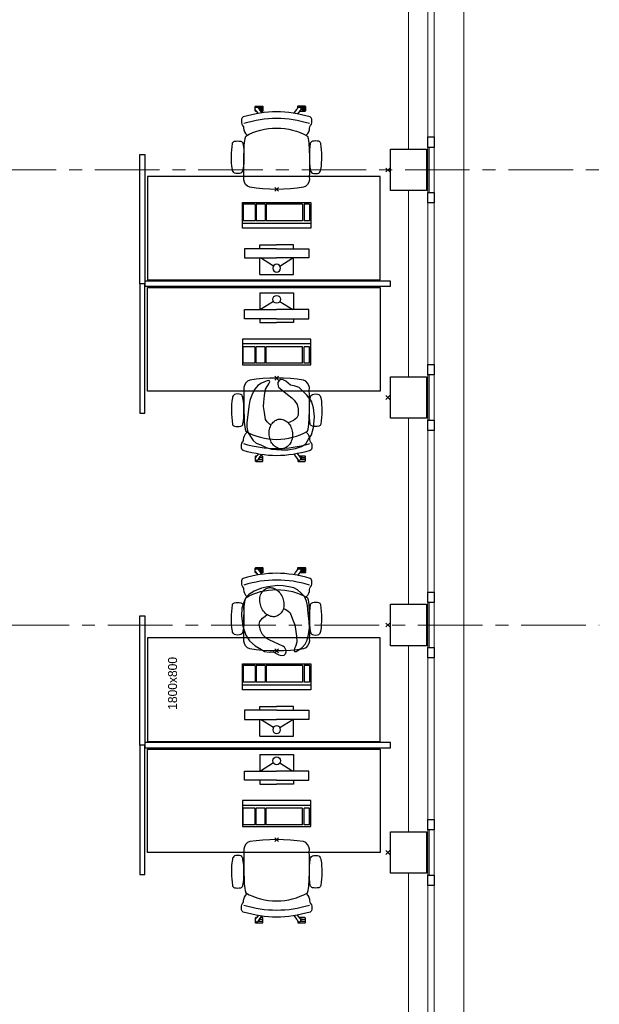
# Model space of a CAD drawing. Header units: millimetres. Extents: x -75976 to 232306, y 42824 to 140527.
# Tile 68 of 199: x 163553 to 168039, y 67126 to 74742. Entities that reach past the tile are written whole.
import ezdxf

# ---------------------------------------------------------------- set-up
doc = ezdxf.new("R2010")
doc.units = ezdxf.units.MM
doc.header["$LTSCALE"] = 400
doc.header["$PDMODE"] = 3
doc.header["$PDSIZE"] = 15
doc.linetypes.add('CENTER', pattern=[2, 1.25, -0.25, 0.25, -0.25])
for name, color, linetype in [('-gd', 2, 'Continuous'), ('inr', 4, 'Continuous'), ('plat', 5, 'Continuous'), ('sona-s008_ip0', 7, 'Continuous'), ('stramien', 1, 'CENTER'), ('symbol', 1, 'Continuous')]:
    doc.layers.add(name, color=color, linetype=linetype)
for name, color, linetype, lineweight in [('Buitenkozijnen', 140, 'Continuous', 15), ('mat-beton (ihwg)', 5, 'Continuous', 25), ('None', 7, 'Continuous', 9)]:
    doc.layers.add(name, color=color, linetype=linetype, lineweight=lineweight)
doc.styles.add('s100', font='stylu.ttf', dxfattribs={"height": 100})

# ---------------------------------------------------------------- blocks, each defined once
blk = doc.blocks.new('Kolom 280x320')
at = {"layer": 'mat-beton (ihwg)', "lineweight": 25}
blk.add_lwpolyline([(-300, 160), (-20, 160), (-20, -160), (-300, -160)], close=True, dxfattribs=at)
at = {"layer": 'None', "color": 92, "linetype": 'Continuous', "lineweight": 5}
blk.add_point((0, 0), dxfattribs=at)
blk = doc.blocks.new('Gevelpui best 1410 (2D)')
at = {"layer": 'Buitenkozijnen', "lineweight": 15}
for p, q in [((-260, 0), (-260, -1410)), ((-260, 0), (-210, 0)), ((-210, 0), (-210, -1410)), ((-260, -1410), (-210, -1410))]:
    blk.add_line(p, q, dxfattribs=at)
at = {"layer": 'Buitenkozijnen', "color": 92, "lineweight": 25}
for points in [[(-260, 0), (-210, 0), (-210, -80), (-260, -80)], [(-260, -1330), (-210, -1330), (-210, -1410), (-260, -1410)]]:
    blk.add_lwpolyline(points, close=True, dxfattribs=at)
at = {"layer": 'None', "color": 43, "linetype": 'Continuous', "lineweight": 9}
blk.add_line((-410, 15), (-410, -1425), dxfattribs=at)
blk = doc.blocks.new('SONA-S008_B2')
at = {"layer": '-gd'}
blk.add_open_spline([(-253, -509.5), (-87.8, -560.2), (87.8, -560.2), (253, -509.5)], degree=3, dxfattribs=at)
for points in [[(-206.6, -15.8), (-79.4, 5.3), (79.6, 5.3), (206.6, -15.8)], [(-253, -272.1), (-257.1, -206.8), (-252.1, -139.2), (-253, -73.9)], [(-253, -73.9), (-253.4, -51.6), (-233.1, -20.2), (-206.6, -15.8)], [(206.6, -15.8), (233.1, -20.2), (253.4, -51.6), (253, -73.9)], [(253, -73.9), (252.1, -139.2), (257.1, -206.8), (253, -272.1)], [(-325.3, -126.1), (-337, -131.7), (-340.4, -140.8), (-342.5, -153.6)], [(-277.9, -126.1), (-287.8, -121.3), (-315.3, -121.3), (-325.3, -126.1)], [(-260.7, -153.6), (-262.7, -140.8), (-266.2, -131.7), (-277.9, -126.1)], [(260.6, -153.6), (262.7, -140.8), (266.2, -131.7), (277.9, -126.1)], [(277.9, -126.1), (287.8, -121.3), (315.3, -121.3), (325.3, -126.1)], [(325.3, -126.1), (337, -131.7), (340.4, -140.8), (342.5, -153.6)], [(-342.5, -153.6), (-353.5, -221.1), (-351.5, -287.6), (-342.5, -355.4)], [(-260.7, -355.4), (-251.6, -287.6), (-249.7, -221.1), (-260.7, -153.6)], [(260.6, -355.4), (251.6, -287.6), (249.7, -221.1), (260.6, -153.6)], [(342.5, -153.6), (353.4, -221.1), (351.5, -287.6), (342.5, -355.4)], [(-255.2, -303.9), (-254.1, -304.3), (-252.9, -304.7), (-251.7, -305.1)], [(-238.9, -411.5), (-253, -365.7), (-250.2, -318.7), (-253, -272.1)], [(253, -272.1), (250.2, -318.7), (253, -365.7), (238.9, -411.5)], [(251.9, -297.7), (252.9, -297.4), (253.8, -297.1), (254.7, -296.8)], [(-342.5, -355.4), (-341.5, -363), (-333.6, -369.9), (-326.1, -371.8)], [(-326.1, -371.8), (-310.3, -375.7), (-292.8, -375.7), (-277, -371.8)], [(-277, -371.8), (-269.5, -369.9), (-261.7, -363), (-260.7, -355.4)], [(-250.7, -332.5), (-253.1, -331.7), (-255.4, -330.9), (-257.6, -330.2)], [(256.9, -323.2), (255, -323.8), (253.1, -324.4), (251, -325.1)], [(277, -371.8), (269.5, -369.9), (261.7, -363), (260.6, -355.4)], [(326.1, -371.8), (310.3, -375.7), (292.8, -375.7), (277, -371.8)], [(342.5, -355.4), (341.5, -363), (333.6, -369.9), (326.1, -371.8)], [(-227.3, -418.1), (-247.1, -436.6), (-255.7, -455.2), (-255.5, -473.7)], [(238.9, -411.5), (95.4, -494.5), (-95.5, -494.5), (-238.9, -411.5)], [(255.5, -473.7), (255.7, -455.2), (247.1, -436.6), (227.3, -418.1)], [(-272.1, -515.2), (-274.4, -533.8), (-273.7, -555.7), (-258.6, -560.1)], [(-255.5, -473.7), (-255.4, -489), (-270.3, -500.1), (-272.1, -515.2)], [(272.1, -515.2), (270.3, -500.1), (255.4, -489), (255.5, -473.7)], [(258.6, -560.1), (273.7, -555.6), (274.4, -533.8), (272.1, -515.2)], [(-258.6, -560.1), (-77.4, -613.6), (78.8, -613.6), (258.6, -560.1)], [(-222.4, -606.9), (-222.4, -604.9), (-220.7, -603.3), (-218.7, -603.3)], [(-222.4, -615.1), (-222.4, -615.1), (-222.4, -606.9), (-222.4, -606.9)], [(-218.7, -603.3), (-218.7, -603.3), (-192, -603.3), (-176.8, -603.3)], [(-185.5, -615.4), (-185.5, -615.4), (-176.5, -602.9), (-162.6, -583.8)], [(-134.5, -588.9), (-152.4, -613.6), (-164.7, -630.5), (-164.7, -630.5)], [(106.4, -606.6), (106.4, -604.6), (108, -603), (110, -603)], [(106.4, -614.8), (106.4, -614.8), (106.4, -606.6), (106.4, -606.6)], [(110, -603), (110, -603), (115.6, -603), (123.1, -603)], [(143.1, -630.4), (143.1, -630.4), (131.8, -614.9), (115.2, -592)], [(143.7, -587.5), (156, -604.4), (163.9, -615.2), (163.9, -615.2)], [(154.9, -602.9), (159.4, -602.9), (162.3, -602.9), (162.3, -602.9)], [(162.3, -602.9), (164.4, -602.9), (166, -604.6), (166, -606.6)], [(166, -606.6), (166, -606.6), (166, -614.8), (166, -614.8)], [(-222.5, -641.1), (-222.5, -641.1), (-222.4, -632.9), (-222.4, -632.9)], [(-218.8, -644.8), (-220.8, -644.8), (-222.5, -643.1), (-222.5, -641.1)], [(-218.8, -615.1), (-218.8, -615.1), (-222.4, -615.1), (-222.4, -615.1)], [(-222.4, -629.9), (-222.4, -629.9), (-222.4, -618.1), (-222.4, -618.1)], [(-222.4, -618.1), (-222.4, -618.1), (-198.5, -618.1), (-198.5, -618.1)], [(-198.6, -630), (-198.6, -630), (-222.4, -629.9), (-222.4, -629.9)], [(-222.4, -632.9), (-222.4, -632.9), (-218.8, -632.9), (-218.8, -632.9)], [(-198.5, -615.1), (-198.5, -615.1), (-218.8, -615.1), (-218.8, -615.1)], [(-218.8, -632.9), (-218.8, -632.9), (-198.6, -633), (-198.6, -633)], [(-166.5, -644.9), (-166.5, -644.9), (-218.8, -644.8), (-218.8, -644.8)], [(-198.6, -633), (-198.6, -633), (-198.6, -630), (-198.6, -630)], [(-198.6, -630), (-198.6, -630), (-186.7, -630), (-186.7, -630)], [(-198.6, -633), (-198.6, -633), (-186.7, -633), (-186.7, -633)], [(-198.5, -618.1), (-198.5, -618.1), (-198.5, -615.1), (-198.5, -615.1)], [(-198.5, -615.1), (-198.5, -615.1), (-186.7, -615.2), (-186.7, -615.2)], [(-198.5, -618.1), (-198.5, -618.1), (-189.1, -618.2), (-187.1, -618.2)], [(-182.7, -633.4), (-188.4, -629.2), (-189.7, -621.1), (-185.5, -615.4)], [(-185.4, -615.2), (-186.2, -615.2), (-186.7, -615.2), (-186.7, -615.2)], [(-186.7, -615.2), (-186.7, -615.2), (-186.7, -616.4), (-186.7, -617.3)], [(-185.9, -630), (-186.4, -630), (-186.7, -630), (-186.7, -630)], [(-186.7, -630), (-186.7, -630), (-186.7, -633), (-186.7, -633)], [(-186.7, -633), (-186.7, -633), (-185.3, -633), (-183.1, -633)], [(-164.7, -630.5), (-168.8, -636.2), (-176.9, -637.5), (-182.7, -633.4)], [(-182.7, -633.4), (-182.7, -633.4), (-182.7, -633.4), (-182.7, -633.4)], [(-167.1, -633), (-166.7, -633), (-166.5, -633), (-166.5, -633)], [(-166.5, -633), (-166.5, -633), (-162.9, -633.1), (-162.9, -633.1)], [(-162.9, -641.3), (-162.9, -643.3), (-164.5, -644.9), (-166.5, -644.9)], [(-162.8, -630.1), (-162.8, -630.1), (-163.4, -630.1), (-164.4, -630)], [(-162.9, -633.1), (-162.9, -633.1), (-162.9, -641.3), (-162.9, -641.3)], [(-162.8, -628), (-162.8, -629.2), (-162.8, -630.1), (-162.8, -630.1)], [(110.1, -614.8), (110.1, -614.8), (106.4, -614.8), (106.4, -614.8)], [(106.4, -629.7), (106.4, -629.7), (106.4, -617.8), (106.4, -617.8)], [(106.4, -617.8), (106.4, -617.8), (130.3, -617.8), (130.3, -617.8)], [(130.3, -629.6), (130.3, -629.6), (106.4, -629.7), (106.4, -629.7)], [(106.4, -640.9), (106.4, -640.9), (106.4, -632.7), (106.4, -632.7)], [(106.4, -632.7), (106.4, -632.7), (110.1, -632.7), (110.1, -632.7)], [(110.1, -644.5), (108.1, -644.5), (106.5, -642.9), (106.4, -640.9)], [(130.3, -614.8), (130.3, -614.8), (110.1, -614.8), (110.1, -614.8)], [(110.1, -632.7), (110.1, -632.7), (130.3, -632.6), (130.3, -632.6)], [(162.4, -644.4), (162.4, -644.4), (110.1, -644.5), (110.1, -644.5)], [(130.3, -617.8), (130.3, -617.8), (130.3, -614.8), (130.3, -614.8)], [(130.3, -614.8), (130.3, -614.8), (130.9, -614.8), (131.7, -614.8)], [(130.3, -617.8), (130.3, -617.8), (131.9, -617.8), (133.9, -617.8)], [(130.3, -632.6), (130.3, -632.6), (130.3, -629.6), (130.3, -629.6)], [(130.3, -629.6), (130.3, -629.6), (142.1, -629.6), (142.1, -629.6)], [(130.3, -632.6), (130.3, -632.6), (142.2, -632.6), (142.2, -632.6)], [(142.5, -629.6), (142.3, -629.6), (142.1, -629.6), (142.1, -629.6)], [(142.1, -629.6), (142.1, -629.6), (142.2, -632.6), (142.2, -632.6)], [(142.2, -632.6), (142.2, -632.6), (143.3, -632.6), (145.1, -632.6)], [(161.1, -633.2), (155.3, -637.4), (147.2, -636.1), (143.1, -630.4)], [(163.9, -615.2), (168.1, -621), (166.8, -629.1), (161.1, -633.2)], [(161.1, -633.2), (161.1, -633.2), (161.1, -633.2), (161.1, -633.2)], [(161.8, -632.6), (162.2, -632.6), (162.4, -632.6), (162.4, -632.6)], [(162.4, -632.6), (162.4, -632.6), (166, -632.6), (166, -632.6)], [(166, -640.8), (166, -642.8), (164.4, -644.4), (162.4, -644.4)], [(166, -614.8), (166, -614.8), (164.6, -614.8), (163.5, -614.8)], [(166, -629.6), (166, -629.6), (165.4, -629.6), (164.4, -629.6)], [(165.3, -617.8), (165.8, -617.8), (166, -617.8), (166, -617.8)], [(166, -617.8), (166, -617.8), (166, -618.6), (166, -619.9)], [(166, -625.7), (166, -627.8), (166, -629.6), (166, -629.6)], [(166, -632.6), (166, -632.6), (166, -640.8), (166, -640.8)]]:
    blk.add_open_spline(points, degree=3)
at = {"layer": 'sona-s008_ip0'}
blk.add_point((0, 0), dxfattribs=at)
blk = doc.blocks.new('SYMB-CMP4_B2')
for p, q in [((-130, 558.1), (130, 558.1)), ((-130, 558.1), (-130, 428.1)), ((130, 558.1), (130, 428.1)), ((-25.3, 491.9), (-125, 428.1)), ((25.3, 491.9), (125, 428.1)), ((-250, 358.1), (-250, 428.1)), ((-250, 428.1), (0, 428.1)), ((250, 428.1), (0, 428.1)), ((250, 358.1), (250, 428.1)), ((0, 358.1), (-250, 358.1)), ((-130, 358.1), (-130, 328.1)), ((-130, 328.1), (0, 328.1)), ((0, 358.1), (250, 358.1)), ((130, 328.1), (0, 328.1)), ((130, 358.1), (130, 328.1)), ((265, 200), (-265, 200)), ((-265, 200), (-265, 0)), ((265, 162.9), (-265, 162.9)), ((265, 0), (265, 200)), ((-166.8, 141.5), (-259.7, 141.5)), ((-259.7, 12.9), (-259.7, 141.5)), ((-166.8, 12.9), (-166.8, 141.5)), ((-88, 141.5), (-159.1, 141.5)), ((-159.1, 12.9), (-159.1, 141.5)), ((-88, 12.9), (-88, 141.5)), ((200.4, 141.5), (-81.5, 141.5)), ((-81.5, 12.9), (-81.5, 141.5)), ((200.4, 12.9), (200.4, 141.5)), ((254.7, 141.5), (212.3, 141.5)), ((212.3, 12.9), (212.3, 141.5)), ((254.7, 12.9), (254.7, 141.5)), ((-265, 0), (265, 0)), ((-166.8, 12.9), (-259.7, 12.9)), ((-88, 12.9), (-159.1, 12.9)), ((200.4, 12.9), (-81.5, 12.9)), ((254.7, 12.9), (212.3, 12.9))]:
    blk.add_line(p, q)
blk.add_circle((0, 508.1), 30)
blk = doc.blocks.new('symb-ps03_b2')
blk.add_lwpolyline([(82.2, -333.7), (93.5, -323.3), (109.6, -304.5), (119.8, -284.7), (121.3, -230.8), (122.5, -183.8), (115.8, -150.4), (104.2, -98.4), (90.8, -52.2), (69, -24.8), (57.7, -13.2), (50.2, -0.9), (49.4, 8.5), (59.4, 13), (75.8, 8.9), (114.7, -1.3), (145.3, -16.6), (172.1, -41.1), (196.4, -77.8), (221.1, -122.2), (235.7, -169.2), (249.9, -232.3), (265.9, -290), (270.3, -324.8), (267.4, -365.4), (252.2, -399.3), (234.6, -432.8), (213.5, -457.5), (181.2, -475.4), (141, -499), (102.8, -516.9), (26.9, -533.5), (-23.3, -539.3), (-83.1, -537.5), (-129.9, -527.7), (-165.1, -510.7), (-191.8, -478.7), (-217.7, -447.5), (-240.8, -394), (-258.1, -313.4), (-261.7, -241.7), (-250.8, -189), (-222, -138.3), (-185.2, -93.4), (-169.5, -72.2), (-133.8, -53.9), (-107.1, -45.7), (-74.5, -10), (-56.5, 2.3), (-37.5, 6.7), (-23, 0.8), (-11.7, -12.6), (-10.5, -27.9), (-13.2, -49.2), (-22.6, -61.1), (-75.1, -114.5), (-104.5, -144.9), (-120.7, -165.7), (-138.4, -200.3), (-141.8, -234.1), (-134.6, -284.5), (-123.4, -302.1), (-94.4, -318.8), (-69, -327.2), (-51.7, -333)])
blk.add_lwpolyline([(-74.5, -413.3, 0.078796), (-66.1, -458.3, 0.088041), (-45.7, -493.9, 0.105312), (-14.5, -518.5, 0.121926), (19.1, -525.8, 0.121926), (52.3, -516.6, 0.105312), (82.1, -490.3, 0.088041), (100.3, -453.5, 0.078796), (106.2, -408.2, 0.078796), (97.7, -363.2, 0.088041), (77.4, -327.6, 0.105312), (46.2, -303, 0.121926), (12.5, -295.7, 0.121926), (-20.6, -304.9, 0.105312), (-50.4, -331.2, 0.088041), (-68.6, -368, 0.078796)], format="xyb", close=True)

msp = doc.modelspace()

# ---------------------------------------------------------------- linework, layer by layer
at = {"linetype": 'Continuous', "lineweight": 0, "flags": 128}
msp.add_lwpolyline([(166421.85564, 79020.0182), (158956.85564, 79020.0182), (158956.85564, 78760.0182), (153411.815, 78760.0182), (153411.815, 43959.97757), (158831.85564, 43959.97757), (158831.85564, 49485.38852), (161291.85564, 49485.38852), (161291.85564, 51740.0182), (166711.89627, 51740.0182), (166711.89627, 79020.0182), (166421.85564, 79020.0182)], dxfattribs=at)
at = {"layer": 'Buitenkozijnen', "color": 43, "linetype": 'Continuous', "lineweight": 9, "flags": 128}
msp.add_lwpolyline([(166971.85564, 78685.0182), (166991.85564, 78685.0182), (166991.85564, 51370.0182), (166761.89627, 51370.0182)], dxfattribs=at)
at = {"layer": 'Buitenkozijnen', "lineweight": 15}
for points in [[(166721.85564, 73755.0182), (166761.89627, 73755.0182), (166761.89627, 73405.0182), (166721.85564, 73405.0182)], [(166721.85564, 71995.0182), (166761.89627, 71995.0182), (166761.89627, 71645.0182), (166721.85564, 71645.0182)], [(166721.85564, 70235.0182), (166761.89627, 70235.0182), (166761.89627, 69885.0182), (166721.85564, 69885.0182)], [(166721.85564, 68475.0182), (166761.89627, 68475.0182), (166761.89627, 68125.0182), (166721.85564, 68125.0182)]]:
    msp.add_lwpolyline(points, close=True, dxfattribs=at)
at = {"layer": 'inr'}
for points in [[(164521.85564, 73700.0182), (164521.85564, 72700.0182), (164481.85564, 72700.0182), (164481.85564, 73700.0182)], [(164541.85564, 72730.0182), (166341.85564, 72730.0182), (166341.85564, 73530.0182), (164541.85564, 73530.0182)], [(164521.85564, 71700.0182), (164521.85564, 72700.0182), (164481.85564, 72700.0182), (164481.85564, 71700.0182)], [(166421.85564, 72720.0182), (164521.85564, 72720.0182), (164521.85564, 72680.0182), (166421.85564, 72680.0182)], [(164541.85564, 72670.0182), (166341.85564, 72670.0182), (166341.85564, 71870.0182), (164541.85564, 71870.0182)], [(164521.85564, 70130.0182), (164521.85564, 69130.0182), (164481.85564, 69130.0182), (164481.85564, 70130.0182)], [(164541.85564, 69160.0182), (166341.85564, 69160.0182), (166341.85564, 69960.0182), (164541.85564, 69960.0182)], [(164521.85564, 68130.0182), (164521.85564, 69130.0182), (164481.85564, 69130.0182), (164481.85564, 68130.0182)], [(166421.85564, 69150.0182), (164521.85564, 69150.0182), (164521.85564, 69110.0182), (166421.85564, 69110.0182)], [(164541.85564, 69100.0182), (166341.85564, 69100.0182), (166341.85564, 68300.0182), (164541.85564, 68300.0182)]]:
    msp.add_lwpolyline(points, close=True, dxfattribs=at)
at = {"layer": 'stramien', "lineweight": 0}
for p, q in [((152935.67891, 73580.0182), (168039.31446, 73580.0182)), ((151435.67891, 70060.0182), (168039.31446, 70060.0182))]:
    msp.add_line(p, q, dxfattribs=at)

# ---------------------------------------------------------------- block references
at = {"layer": 'Buitenkozijnen', "color": 7}
for p in [(166971.85564, 75165.0182), (166971.85564, 73405.0182), (166971.85564, 71645.0182), (166971.85564, 69885.0182), (166971.85564, 68125.0182)]:
    msp.add_blockref('Gevelpui best 1410 (2D)', p, dxfattribs=at)
at = {"layer": 'inr', "rotation": 180}
for p in [(165541.85564, 73430.0182), (165541.85564, 69860.0182)]:
    msp.add_blockref('SONA-S008_B2', p, dxfattribs=at)
at = {"layer": 'inr', "xscale": -1}
for p in [(165541.85564, 71970.0182), (165541.85564, 68400.0182)]:
    msp.add_blockref('SONA-S008_B2', p, dxfattribs=at)
at = {"layer": 'None', "color": 7, "rotation": 180}
for p in [(166401.85564, 73580.0182), (166401.85564, 71820.0182), (166401.85564, 70060.0182), (166401.85564, 68300.0182)]:
    msp.add_blockref('Kolom 280x320', p, dxfattribs=at)
at = {"layer": 'symbol', "xscale": -1, "rotation": 180}
for p in [(165541.85564, 73328.5295), (165541.85564, 69758.5295)]:
    msp.add_blockref('SYMB-CMP4_B2', p, dxfattribs=at)
at = {"layer": 'symbol'}
for p in [(165541.85564, 72071.5069), (165541.85564, 68501.5069)]:
    msp.add_blockref('SYMB-CMP4_B2', p, dxfattribs=at)
at = {"layer": 'symbol', "linetype": 'Continuous', "lineweight": 0, "xscale": -1}
for p, rotation in [((165537.75222, 71947.32214), 7.312874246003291), ((165631.73027, 69845.80971), 200.2315557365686)]:
    msp.add_blockref('symb-ps03_b2', p, dxfattribs=dict(at, rotation=rotation))

# ---------------------------------------------------------------- texts
at = {"layer": 'plat', "style": 's100'}
msp.add_text('1800x800', height=69.561677, rotation=90, dxfattribs=at).set_placement((164770.75391, 69404.13825))

doc.saveas('drawing.dxf')
